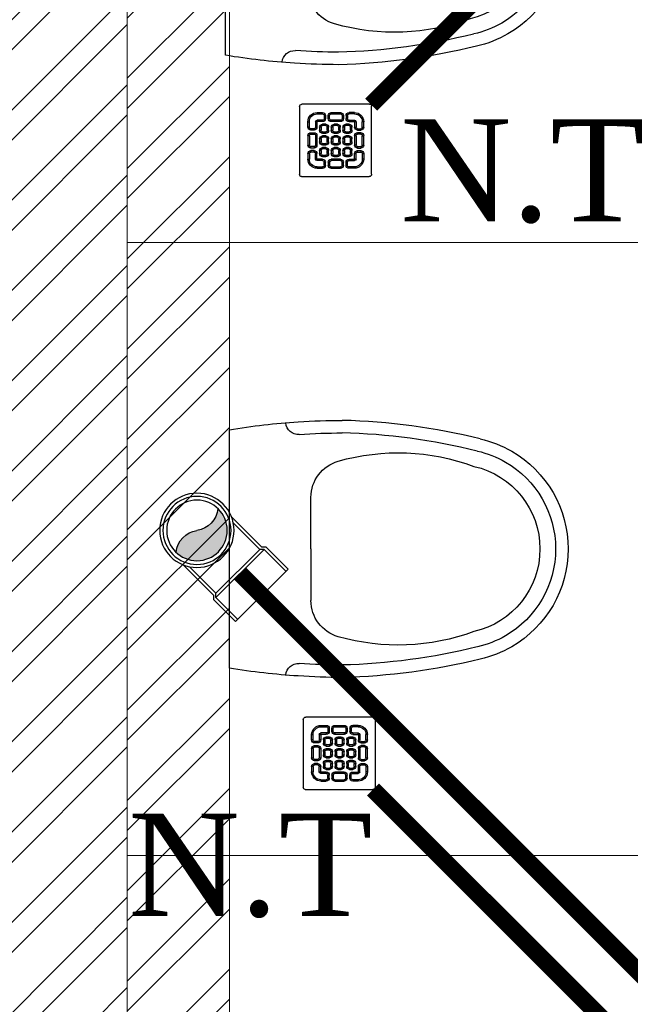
# Model space of a CAD drawing. Header units: inches. Extents: x 119662 to 158499, y 12149 to 20675.
# Tile 51 of 97: x 121952 to 121987, y 19507 to 19565. Entities that reach past the tile are written whole.
import ezdxf

# ---------------------------------------------------------------- set-up
doc = ezdxf.new("R2010")
doc.units = ezdxf.units.IN
doc.header["$MEASUREMENT"] = 0
for name, color, linetype, lineweight in [('00-GRIDTEXT', 1, 'Continuous', 13), ('KIT TEXT.', 5, 'Continuous', 5), ('PD_BRICK WALL_115', 134, 'Continuous', 30), ('PD_FIXTURE', 21, 'Continuous', 25), ('PD_HATCH', 45, 'Continuous', 9), ('PP- 75DIA Soil Waste Sewer pipe', 90, 'Continuous', 9), ('PP-Soil Pipe', 1, 'Continuous', 25), ('PP-SWP', 1, 'Continuous', 25), ('PP-TEXT', 7, 'Continuous', 40), ('PP-WWP', 3, 'Continuous', 25)]:
    doc.layers.add(name, color=color, linetype=linetype, lineweight=lineweight)
doc.styles.add('Arial', font='GOTHIC.TTF')
doc.styles.add('ISO', font='isocp.shx', dxfattribs={"height": 250})

# ---------------------------------------------------------------- blocks, each defined once
blk = doc.blocks.new('A$C6E471120')
at = {"layer": 'KIT TEXT.', "color": 251, "char_height": 60.17529562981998, "attachment_point": 7, "style": 'ISO'}
for s, insert, width in [('\\pi300.49;{\\Fromans|c0;\\W0.8;WORK TABLE}', (-5344.126322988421, -2682.893930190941, 488.6049877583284), 1050.283938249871), ('\\pi526.07;{\\Fromans|c0;\\W0.8; \\P\\pi263.59;CHEST FREEZER}', (-2320.850693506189, -2768.570728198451, 488.6049877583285), 1100.283938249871), ('\\pi526.07;{\\Fromans|c0;\\W0.8; \\P\\pi263.59;CHEST FREEZER}', (-1182.640767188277, -2768.570728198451, 488.6049877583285), 1100.283938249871)]:
    blk.add_mtext(s, dxfattribs=dict(at, insert=insert, width=width))
blk = doc.blocks.new('A$C24556D30')
at = {"color": 8}
for p, q in [((170.0000553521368, 400.0000540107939), (170.0000553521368, 20.00005401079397)), ((300.0000553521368, 210.000054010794), (300.0000553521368, 292.2294342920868)), ((300.0000553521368, 210.000054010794), (300.0000553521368, 127.7706737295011))]:
    blk.add_line(p, q, dxfattribs=at)
for points in [[(279.8877858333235, 412.5391608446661, 0.027530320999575), (170.0000553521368, 400.0000540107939, 0.027530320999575)], [(569.74867281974, 385.5564478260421, 0.0549045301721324), (350.0000553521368, 415.000054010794, 0.0549045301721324)], [(564.9384326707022, 366.1435245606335, 0.0549045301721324), (349.5301892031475, 395.0055741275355, 0.0549045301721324)], [(300.0000553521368, 210.000054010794), (300.0000553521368, 290.000054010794, 0.7043924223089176)], [(300.0000553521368, 210.000054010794), (300.0000553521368, 130.0000540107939, -0.7043924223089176)], [(564.9384326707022, 53.85658346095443, -0.0549045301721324), (349.5301892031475, 24.99453389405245, -0.0549045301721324)], [(569.74867281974, 34.44366019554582, -0.0549045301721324), (350.0000553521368, 5.000054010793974, -0.0549045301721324)], [(170.0000553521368, 20.00005401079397, 0.0275303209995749), (279.8877858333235, 7.460947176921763, 0.0275303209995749)]]:
    blk.add_lwpolyline(points, format="xyb", dxfattribs=at)
for centre, radius, start, end in [((279.9358992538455, 412.5424842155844), 20, 184.5904764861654, 273.8822723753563), ((350.0000553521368, -584.9999459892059), 1000, 90, 94.02043563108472), ((350.0000553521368, -584.9999459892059), 980, 90, 94.02043563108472), ((530.0000553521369, 210.000054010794), 180, 59.99999999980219, 77.24246783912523), ((439.0485481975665, 15.1852102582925), 348.1009654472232, 69.7009941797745, 105.9249351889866), ((530.0000553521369, 210.000054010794), 160, 59.99999999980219, 77.24246783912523), ((530.0000553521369, 210.000054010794), 180, 0, 59.99999999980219), ((360.0000553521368, 292.2294342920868), 60, 105.9249351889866, 180), ((530.0000553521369, 210.000054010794), 160, 0, 59.99999999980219), ((530.0000553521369, 210.000054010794), 135, 0, 77.24246783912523), ((530.0000553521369, 210.000054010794), 135, 282.7575321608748, 0), ((530.0000553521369, 210.000054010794), 160, 300.0000000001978, 0), ((530.0000553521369, 210.000054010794), 180, 300.0000000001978, 0), ((360.0000553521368, 127.7706737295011), 60, 180, 254.0750648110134), ((439.0485481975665, 404.8148977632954), 348.1009654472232, 254.0750648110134, 290.2990058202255), ((530.0000553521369, 210.000054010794), 160, 282.7575321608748, 300.0000000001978), ((530.0000553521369, 210.000054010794), 180, 282.7575321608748, 300.0000000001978), ((279.9358992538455, 7.457623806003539), 20, 86.1177276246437, 175.4095235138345), ((350.0000553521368, 1005.000054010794), 980, 265.9795643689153, 270), ((350.0000553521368, 1005.000054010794), 1000, 265.9795643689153, 270)]:
    blk.add_arc(centre, radius, start, end, dxfattribs=at)
blk = doc.blocks.new('FIRST FLOOR')
at = {"layer": 'PD_HATCH', "lineweight": 5}
h = blk.add_hatch(dxfattribs=at)
h.set_pattern_fill('ANSI32', color=251, scale=10)
h.set_pattern_definition([(45, (139238.8868120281, 19346.37163246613), (-2.651650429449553, 2.651650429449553), []), (45, (139240.6545789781, 19346.37163246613), (-2.651650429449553, 2.651650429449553), [])])
h.paths.add_polyline_path([(139249.6576681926, 19348.45361296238), (139206.4076681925, 19348.45361296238), (139206.4076681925, 19343.95361296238), (139249.6576681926, 19343.95361296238)])
h.paths.add_polyline_path([(139164.4076681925, 19348.45361296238), (139121.1576681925, 19348.45361296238), (139121.1576681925, 19343.95361296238), (139164.4076681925, 19343.95361296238)], flags=17)
h.paths.add_polyline_path([(139207.6576681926, 19260.7536129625), (139207.6576681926, 19265.25361296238), (139121.1576681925, 19265.25361296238), (139121.1576681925, 19420.75361296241), (139044.1576681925, 19420.75361296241), (139044.1576681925, 19364.75361296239), (139082.1576681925, 19364.75361296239), (139082.1576681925, 19369.25361296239), (139048.6576681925, 19369.25361296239), (139048.6576681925, 19416.25361296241), (139116.6576681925, 19416.25361296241), (139116.6576681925, 19369.25361296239), (139112.1576681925, 19369.25361296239), (139112.1576681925, 19364.75361296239), (139116.6576681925, 19364.75361296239), (139116.6576681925, 19316.75361296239), (139112.1576681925, 19316.75361296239), (139112.1576681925, 19312.2536129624), (139116.6576681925, 19312.25361296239), (139116.6576681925, 19265.25361296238), (139060.6576681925, 19265.25361296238), (139060.6576681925, 19260.75361296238), (139194.1576733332, 19260.75361296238), (139194.1576733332, 19254.75361296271), (139198.6576733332, 19254.7536129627), (139198.6576733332, 19260.75361296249)])
h.paths.add_polyline_path([(139249.6576681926, 19265.25361296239), (139249.6576681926, 19260.75361296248), (139411.6576681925, 19260.75361296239), (139411.6576681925, 19265.25361296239), (139258.6576681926, 19265.25361296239), (139258.6576681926, 19354.75361296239), (139318.6576681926, 19354.75361296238), (139318.6576681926, 19330.75361296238), (139323.1576681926, 19330.75361296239), (139323.1576681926, 19354.75361296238), (139402.6576681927, 19354.75361296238), (139402.6576681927, 19326.75361296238), (139407.1576681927, 19326.75361296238), (139407.1576681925, 19485.75361296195), (139411.6576681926, 19485.75361296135), (139411.6576681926, 19490.25361296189), (139402.6576681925, 19490.25361296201), (139402.6576681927, 19363.75361296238), (139258.6576681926, 19363.75361296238), (139258.6576681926, 19579.7535885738), (139249.6576681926, 19579.7535885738)])
h = blk.add_hatch(dxfattribs=at)
h.set_pattern_fill('ANSI32', color=251, scale=10)
h.set_pattern_definition([(45, (165803.1265799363, 37468.14043095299), (-2.651650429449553, 2.651650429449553), []), (45, (165804.8943468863, 37468.14043095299), (-2.651650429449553, 2.651650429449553), [])])
h.paths.add_polyline_path([(139264.6576681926, 19579.75361296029), (139258.6576681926, 19579.75361296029), (139258.6576681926, 19543.75361296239), (139264.6576681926, 19543.75361296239)])
h.paths.add_polyline_path([(139264.6576681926, 19543.75361296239), (139258.6576681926, 19543.75361296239), (139258.6576681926, 19507.75361296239), (139264.6576681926, 19507.75361296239)])
h.paths.add_polyline_path([(139258.6576681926, 19507.75361296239), (139258.6576681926, 19471.75361296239), (139264.6576681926, 19471.75361296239), (139264.6576681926, 19507.75361296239)])
h.paths.add_polyline_path([(139264.6576681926, 19471.75361296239), (139258.6576681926, 19471.75361296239), (139258.6576681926, 19435.75361296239), (139264.6576681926, 19435.75361296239)])
h.paths.add_polyline_path([(139264.6576681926, 19435.75361296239), (139258.6576681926, 19435.75361296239), (139258.6576681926, 19399.75361296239), (139264.6576681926, 19399.75361296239)])
h.paths.add_polyline_path([(139264.6576681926, 19399.75361296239), (139258.6576681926, 19399.75361296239), (139258.6576681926, 19363.75361296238), (139264.6576681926, 19363.75361296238)])
h.paths.add_polyline_path([(139543.6576681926, 19579.7536129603), (139534.6576681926, 19579.7536129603), (139534.6576681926, 19490.25361296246), (139530.1576681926, 19490.25361296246), (139530.1576681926, 19485.75361296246), (139534.6576681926, 19485.75361296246), (139534.6576681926, 19475.75361296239), (139543.6576681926, 19475.75361296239)])
h.paths.add_polyline_path([(139462.6576681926, 19579.7536129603), (139458.1576681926, 19579.7536129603), (139458.1576681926, 19490.25361296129), (139453.6576681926, 19490.25361296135), (139453.6576681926, 19485.75361296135), (139488.1576681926, 19485.75361296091), (139488.1576681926, 19490.25361296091), (139462.6576681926, 19490.25361296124)])
h.paths.add_polyline_path([(139458.1576681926, 19561.75361296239), (139455.1576681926, 19561.75361296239), (139455.1576681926, 19557.25361296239), (139458.1576681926, 19557.25361296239)], flags=17)
h.paths.add_polyline_path([(139431.1576681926, 19561.75361296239), (139428.1576681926, 19561.75361296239), (139428.1576681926, 19570.75361296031), (139423.6576681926, 19570.75361296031), (139423.6576681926, 19561.75361296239), (139413.1576681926, 19561.75361296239), (139413.1576681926, 19557.25361296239), (139431.1576681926, 19557.25361296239)])
h.paths.add_polyline_path([(139377.1576681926, 19579.7536129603), (139372.6576681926, 19579.7536129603), (139372.6576681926, 19563.75361296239), (139372.6576681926, 19557.25361296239), (139377.1576681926, 19557.25361296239), (139377.1576681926, 19561.75361296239)])
h.paths.add_polyline_path([(139668.1576681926, 19579.7536129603), (139663.6576681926, 19579.7536129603), (139663.6576681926, 19561.75361296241), (139668.1576681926, 19561.75361296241)])
at = {"layer": 'PD_BRICK WALL_115', "color": 251, "lineweight": 5}
blk.add_line((139264.6576681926, 19363.75361296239), (139264.6576681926, 19579.75361296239), dxfattribs=at)
blk.add_lwpolyline([(139411.6576681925, 19265.25361296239), (139258.6576681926, 19265.25361296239), (139258.6576681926, 19354.75361296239), (139318.6576681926, 19354.75361296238), (139318.6576681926, 19330.75361296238), (139323.1576681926, 19330.75361296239), (139323.1576681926, 19354.75361296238), (139402.6576681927, 19354.75361296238), (139402.6576681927, 19326.75361296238), (139407.1576681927, 19326.75361296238), (139407.1576681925, 19485.75361296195), (139411.6576681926, 19485.75361296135), (139411.6576681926, 19490.25361296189), (139402.6576681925, 19490.25361296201), (139402.6576681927, 19363.75361296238), (139258.6576681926, 19363.75361296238), (139258.6576681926, 19579.7535885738), (139249.6576681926, 19579.7535885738), (139249.6576681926, 19265.25361296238), (139249.6576681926, 19265.25361296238)], dxfattribs=at)
at = {"layer": 'PD_FIXTURE', "color": 251, "lineweight": 5, "ltscale": 12}
for p, q in [((139318.6576681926, 19471.75361296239), (139258.6576681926, 19471.75361296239)), ((139318.6576681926, 19435.75361296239), (139258.6576681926, 19435.75361296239))]:
    blk.add_line(p, q, dxfattribs=at)
at = {"layer": '00-GRIDTEXT', "color": 8, "xscale": 0.03937007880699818, "yscale": 0.03937007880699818, "zscale": 0.03937007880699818}
blk.add_blockref('A$C6E471120', (139249.657668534, 19579.75418360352), dxfattribs=at)
at = {"layer": 'PD_FIXTURE', "color": 251, "ltscale": 12, "xscale": -0.03684210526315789, "yscale": 0.03684210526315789, "zscale": 0.03684210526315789, "rotation": 180}
for p in [(139258.1759472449, 19497.49045705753), (139258.3945082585, 19461.49045705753)]:
    blk.add_blockref('A$C24556D30', p, dxfattribs=at)
blk = doc.blocks.new('PP-WC CONNECTOR BEND')
at = {"lineweight": 30}
h = blk.add_hatch(color=256, dxfattribs=at)
edge = h.paths.add_edge_path()
edge.add_ellipse((-79.84568734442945, 16.06918967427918), major_axis=(19.39290396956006, 18.32186724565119), ratio=1, start_angle=96.33861705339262, end_angle=173.6613829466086, ccw=False)
edge.add_ellipse((-101.1428493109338, 0.0003864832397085), major_axis=(22.89194586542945, -24.23013451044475), ratio=0.9999999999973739, start_angle=-45.00000000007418, end_angle=134.9999999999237, ccw=False)
edge.add_ellipse((-122.4400112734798, -16.0684167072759), major_axis=(18.3218672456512, -19.39290396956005), ratio=1, start_angle=6.33861705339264, end_angle=83.66138294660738)
at = {"linetype": 'Continuous'}
for p, q in [((-37.50000000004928, 37.49999999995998), (-84.90057435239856, 37.49999999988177)), ((-34.09090909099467, 40.90909090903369), (-37.50000000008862, 37.49999999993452)), ((-34.09090909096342, 40.90909090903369), (-5.70708e-11, 40.90909090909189)), ((5.72413e-11, -40.90909090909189), (-5.70708e-11, 40.90909090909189)), ((-37.49999999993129, -37.50000000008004), (-84.90057435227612, -37.50000000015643)), ((-34.09090909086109, -40.90909090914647), (-37.4999999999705, -37.50000000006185)), ((-34.09090909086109, -40.90909090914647), (5.72413e-11, -40.90909090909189))]:
    blk.add_line(p, q, dxfattribs=at)
at = {"linetype": 'Continuous', "ltscale": 0.005}
for p, q in [((-37.50000000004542, 34.09090909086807), (-78.63664915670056, 34.09090909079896)), ((-34.09090909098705, 37.49999999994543), (-37.50000000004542, 34.09090909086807)), ((-37.49999999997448, -34.09090909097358), (-37.50000000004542, 34.09090909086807)), ((-34.09090909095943, 37.49999999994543), (-6.89511e-11, 37.5)), ((-34.09090909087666, -37.50000000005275), (-34.09090909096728, 37.49999999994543)), ((-37.49999999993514, -34.09090909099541), (-78.63664915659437, -34.09090909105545)), ((-34.09090909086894, -37.50000000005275), (-37.49999999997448, -34.09090909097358)), ((-34.09090909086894, -37.50000000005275), (4.14389e-11, -37.5))]:
    blk.add_line(p, q, dxfattribs=at)
at = {"linetype": 'Continuous'}
blk.add_circle((-101.2499999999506, -1.69166e-10), 40.90909090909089, dxfattribs=at)
at = {"lineweight": 30}
for radius in [37.50049768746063, 33.33377572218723]:
    blk.add_circle((-101.1428493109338, 0.0003864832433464), radius, dxfattribs=at)
for centre, start, end in [((-79.84568734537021, 16.06918967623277), 139.7119494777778, 217.0347153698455), ((-122.4400112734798, -16.0684167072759), 319.7119494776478, 37.03471536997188)]:
    blk.add_arc(centre, 26.67912186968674, start, end, dxfattribs=at)
blk = doc.blocks.new('PP-GRATING')
at = {"linetype": 'Continuous'}
for p, q in [((-53.13747282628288, -49.44342391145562), (-53.13747282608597, 49.44342391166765)), ((-49.72758152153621, 52.85331521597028), (49.72758152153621, 52.85331521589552)), ((52.56915760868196, 50.01173912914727), (52.5691576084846, -48.87510869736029)), ((-27.56328804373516, 40.69137005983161), (-27.56328804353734, 38.6454352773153)), ((-19.60687500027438, 40.69137005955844), (-27.56328705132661, 40.69137005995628)), ((-19.60687500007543, 38.6454352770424), (-27.56328705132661, 38.6454352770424)), ((-27.56328804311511, 29.55239179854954), (-27.56328804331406, 27.5064570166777)), ((-27.56328804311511, 29.55239179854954), (-19.60687539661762, 29.55239179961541)), ((-19.60687500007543, 38.6454352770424), (-19.60687500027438, 40.69137005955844)), ((-19.60687539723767, 27.50645701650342), (-19.60687539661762, 29.55239179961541)), ((-17.3336141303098, 31.82565266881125), (-17.33361413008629, 36.37217436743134)), ((-15.28767934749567, 36.37217433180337), (-17.3336141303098, 36.37217433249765)), ((-17.3336141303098, 31.82565266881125), (-15.2876793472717, 31.82565266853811)), ((-15.2876793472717, 31.82565266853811), (-15.28767934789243, 36.37217436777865)), ((-11.42313586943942, 36.37217242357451), (-11.42313586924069, 31.8256507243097)), ((-9.377201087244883, 36.37217242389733), (-11.42313586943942, 36.37217242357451)), ((-11.42313586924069, 31.82565076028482), (-9.377201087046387, 31.82565072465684)), ((-9.377201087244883, 36.37217242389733), (-9.377201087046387, 31.82565072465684)), ((-7.103939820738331, 38.64543329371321), (-7.103939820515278, 40.69136807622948)), ((-7.103940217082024, 40.6913679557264), (6.535625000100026, 40.6913679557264)), ((-7.103940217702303, 38.64543317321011), (6.535625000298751, 38.64543317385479)), ((-7.103940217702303, 29.55238981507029), (6.535625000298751, 29.55238981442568)), ((-7.103940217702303, 29.55238981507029), (-7.103940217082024, 27.50645503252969)), ((6.535625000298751, 40.6913680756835), (6.535625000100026, 38.64543329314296)), ((6.535625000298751, 29.55238981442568), (6.535625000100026, 27.50645503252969)), ((8.808885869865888, 31.82565068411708), (8.808885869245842, 36.37217230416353)), ((10.85482065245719, 36.37217219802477), (8.808885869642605, 36.37217219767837)), ((8.808885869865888, 31.82565068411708), (10.85482065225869, 31.82565068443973)), ((10.85482065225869, 31.82565068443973), (10.85482065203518, 36.37217230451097)), ((14.71936413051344, 31.82565266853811), (14.71936413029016, 36.37217436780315)), ((14.71936413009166, 36.3721743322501), (16.76529891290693, 36.37217433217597)), ((16.76529891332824, 31.82565266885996), (14.71936413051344, 31.82565266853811)), ((16.76529891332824, 31.82565266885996), (16.76529891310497, 36.37217436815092)), ((19.03855978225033, 40.69137005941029), (26.99497183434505, 40.69137005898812)), ((19.03855978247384, 38.64543527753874), (19.03855978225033, 40.69137005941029)), ((19.03855978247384, 38.64543527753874), (26.99497183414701, 38.64543527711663)), ((26.99497282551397, 29.55239179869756), (19.03856017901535, 29.55239179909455)), ((19.03856017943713, 27.50645701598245), (19.03856017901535, 29.55239179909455)), ((26.99497282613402, 40.69137005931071), (26.99497282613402, 38.64543527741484)), ((26.99497282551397, 29.55239179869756), (26.99497282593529, 27.50645701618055)), ((-38.92959239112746, 27.27913092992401), (-40.9755271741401, 27.27913092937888)), ((-40.9755271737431, 27.27913152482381), (-40.9755271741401, 19.32271800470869)), ((-38.92959239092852, 19.32271800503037), (-40.97552717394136, 19.32271811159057)), ((-38.92959239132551, 27.2791315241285), (-38.92959239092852, 19.32271800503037)), ((-36.65633152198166, 17.04945701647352), (-32.10981017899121, 17.0494570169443)), ((-36.65633152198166, 17.04945701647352), (-36.65633152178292, 15.00352223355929)), ((-36.65633152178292, 15.00352223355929), (-32.10981017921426, 15.00352223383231)), ((-29.83654891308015, 19.32271788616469), (-29.83654891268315, 27.27913104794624)), ((-27.79061413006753, 27.27913104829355), (-29.83654891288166, 27.27913092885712)), ((-29.83654891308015, 19.32271788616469), (-27.79061413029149, 19.32271788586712)), ((-27.79061413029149, 19.32271788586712), (-27.79061413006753, 27.27913104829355)), ((-27.56328804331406, 27.5064570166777), (-19.60687539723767, 27.50645701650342)), ((-23.92607065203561, 14.77619622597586), (-23.92607065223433, 19.32271792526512)), ((-21.88013586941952, 19.32271792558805), (-23.92607065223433, 19.32271792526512)), ((-21.88013586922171, 14.77619622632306), (-23.92607065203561, 14.77619622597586)), ((-21.88013586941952, 14.77619626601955), (-21.88013586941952, 19.32271788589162)), ((-19.60687500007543, 23.64191361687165), (-15.06035345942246, 23.64191361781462)), ((-19.60687499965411, 21.59597883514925), (-19.60687500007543, 23.64191361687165)), ((-19.60687480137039, 21.59597875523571), (-15.0603532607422, 21.59597875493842)), ((-15.06035345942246, 23.64191361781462), (-15.06035345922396, 21.59597883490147)), ((-12.78709239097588, 19.32271784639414), (-12.78709239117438, 14.77619614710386)), ((-10.74115760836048, 19.32271796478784), (-12.78709239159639, 19.32271796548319)), ((-12.78709239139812, 14.7761963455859), (-10.74115760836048, 14.77619634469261)), ((-10.74115760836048, 19.32271796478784), (-10.74115760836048, 14.77619634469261)), ((-7.103940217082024, 27.50645503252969), (6.535625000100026, 27.50645503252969)), ((-6.876614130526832, 14.7761961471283), (-6.876614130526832, 19.32271784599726)), ((-4.830679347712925, 19.3227178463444), (-6.876614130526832, 19.32271784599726)), ((-4.830679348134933, 14.77619614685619), (-6.876614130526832, 14.7761961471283)), ((-4.830679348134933, 14.77619614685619), (-4.830679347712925, 19.3227178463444)), ((-2.557418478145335, 23.64191353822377), (1.98910306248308, 23.64191353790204)), ((-2.55741847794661, 21.59597875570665), (-2.557418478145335, 23.64191353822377)), ((-2.55741847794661, 21.59597875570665), (1.989103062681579, 21.59597875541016)), ((1.98910306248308, 23.64191353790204), (1.989103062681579, 21.59597875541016)), ((4.262364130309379, 19.32271788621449), (4.262364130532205, 14.77619626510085)), ((6.308298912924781, 19.32271788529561), (4.262364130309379, 19.32271788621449)), ((4.262364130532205, 14.77619626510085), (6.308298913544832, 14.77619626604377)), ((6.308298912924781, 19.32271788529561), (6.308298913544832, 14.77619626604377)), ((10.17284239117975, 14.77619614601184), (10.1728423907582, 19.32271784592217)), ((12.21877717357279, 19.32271784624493), (10.1728423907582, 19.32271784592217)), ((12.21877717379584, 14.77619614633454), (10.17284239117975, 14.77619614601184)), ((12.21877717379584, 14.77619614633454), (12.21877717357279, 19.32271784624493)), ((14.49203804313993, 23.64191353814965), (19.03855958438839, 23.64191353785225)), ((14.49203804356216, 21.59597875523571), (14.49203804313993, 23.64191353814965)), ((14.49203804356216, 21.59597875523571), (19.03855958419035, 21.59597875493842)), ((26.99497282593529, 27.50645701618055), (19.03856017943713, 27.50645701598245)), ((19.03855958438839, 23.64191353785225), (19.03855958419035, 21.59597875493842)), ((21.31182065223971, 19.32271788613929), (21.31182065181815, 14.77619626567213)), ((23.35775543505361, 19.32271788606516), (21.31182065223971, 19.32271788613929)), ((21.31182065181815, 14.77619626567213), (23.35775543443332, 14.776196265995)), ((23.35775543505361, 19.32271788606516), (23.35775543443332, 14.776196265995)), ((27.22229891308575, 19.32271788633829), (27.22229891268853, 27.27913104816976)), ((27.22229891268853, 27.27913104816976), (29.26823369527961, 27.27913092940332)), ((29.26823369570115, 19.32271788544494), (27.22229891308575, 19.32271788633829)), ((29.26823369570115, 19.32271788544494), (29.2682336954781, 27.27913104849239)), ((36.08801630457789, 17.04945701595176), (31.54149496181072, 17.04945701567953)), ((36.08801630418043, 15.00352223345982), (31.54149496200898, 15.00352223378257)), ((36.08801630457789, 17.04945701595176), (36.08801630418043, 15.00352223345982)), ((38.36127717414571, 27.2791315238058), (38.36127717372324, 19.3227180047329)), ((38.36127717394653, 27.27913092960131), (40.40721195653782, 27.27913092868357)), ((38.36127717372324, 19.3227180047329), (40.40721195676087, 19.32271811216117)), ((40.40721195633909, 27.2791315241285), (40.40721195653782, 19.32271800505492)), ((-40.97552717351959, 6.819783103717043), (-40.97552717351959, -6.819781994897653)), ((-38.92959239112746, 6.819783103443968), (-40.97552717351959, 6.819783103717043)), ((-38.92959239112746, 6.819783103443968), (-38.92959239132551, -6.819781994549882)), ((-32.10980978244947, 11.1389787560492), (-36.65633132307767, 11.1389787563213)), ((-36.65633132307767, 11.1389787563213), (-36.65633132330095, 9.093043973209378)), ((-32.10980978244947, 9.093043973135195), (-36.65633132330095, 9.093043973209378)), ((-32.10980978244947, 9.093043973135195), (-32.10980978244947, 11.1389787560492)), ((-29.83654891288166, -6.819782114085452), (-29.83654891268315, 6.819783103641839)), ((-29.83654891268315, 6.819783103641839), (-27.79061413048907, 6.819783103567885)), ((-27.79061413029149, -6.819782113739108), (-27.79061413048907, 6.819783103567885)), ((-23.92607065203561, -2.27326066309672), (-23.92607065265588, 2.273261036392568)), ((-21.8801358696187, 2.273261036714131), (-23.92607065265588, 2.273261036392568)), ((-21.8801358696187, -2.273260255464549), (-21.8801358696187, 2.273261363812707)), ((-15.06035365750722, 12.50293527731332), (-19.60687499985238, 12.50293527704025)), ((-19.60687460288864, 12.50293535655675), (-19.60687460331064, 10.45700057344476)), ((-15.0603532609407, 10.45700057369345), (-19.60687460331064, 10.45700057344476)), ((-19.60687499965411, 6.592456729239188), (-15.06035345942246, 6.592456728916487)), ((-19.60687499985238, 4.546521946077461), (-19.60687499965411, 6.592456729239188)), ((-19.60687480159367, 4.546522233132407), (-15.0603532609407, 4.546522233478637)), ((-15.06035326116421, 12.50293535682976), (-15.0603532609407, 10.45700057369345)), ((-15.06035345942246, 6.592456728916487), (-15.06035345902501, 4.546521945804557)), ((-12.78709239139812, 2.273261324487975), (-12.78709239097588, -2.273260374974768)), ((-10.74115760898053, 2.27326107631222), (-12.78709239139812, 2.273261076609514)), ((-10.74115760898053, 2.27326107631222), (-10.74115760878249, -2.273260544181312)), ((-6.876614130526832, -2.273260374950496), (-6.876614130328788, 2.273261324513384)), ((-4.830679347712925, 2.273261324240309), (-6.876614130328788, 2.273261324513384)), ((-4.830679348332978, -2.273260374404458), (-4.830679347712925, 2.273261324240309)), ((1.98910326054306, 12.50293527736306), (-2.557418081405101, 12.50293527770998)), ((-2.557418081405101, 12.50293527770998), (-2.557418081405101, 10.45700049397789)), ((1.989103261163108, 10.45700049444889), (-2.557418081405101, 10.45700049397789)), ((-2.557418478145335, 6.592457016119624), (1.98910306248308, 6.592457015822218)), ((-2.557418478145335, 4.546522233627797), (-2.557418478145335, 6.592457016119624)), ((-2.557418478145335, 4.546522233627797), (1.98910306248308, 4.546522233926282)), ((1.98910326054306, 12.50293527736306), (1.989103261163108, 10.45700049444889)), ((1.98910306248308, 6.592457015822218), (1.98910306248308, 4.546522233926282)), ((4.262364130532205, 2.273261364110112), (4.262364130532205, -2.273260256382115)), ((6.308298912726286, 2.273261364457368), (4.262364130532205, 2.273261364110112)), ((6.308298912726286, 2.273261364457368), (6.308298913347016, -2.273260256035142)), ((10.17284239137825, -2.273260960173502), (10.17284239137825, 2.273260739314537)), ((12.21877717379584, 2.273260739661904), (10.17284239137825, 2.273260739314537)), ((12.21877717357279, -2.273260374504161), (12.21877717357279, 2.273261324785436)), ((19.03855978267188, 12.50293527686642), (14.49203844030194, 12.50293527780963)), ((14.49203844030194, 12.50293527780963), (14.49203843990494, 10.45700049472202)), ((19.03855978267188, 10.45700049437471), (14.49203843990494, 10.45700049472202)), ((14.49203804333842, 6.592456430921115), (19.0385595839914, 6.59245643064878)), ((14.49203804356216, 4.546521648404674), (14.49203804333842, 6.592456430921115)), ((14.49203804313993, 4.546522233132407), (19.03855958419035, 4.546522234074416)), ((19.03855978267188, 12.50293527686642), (19.03855978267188, 10.45700049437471)), ((19.0385595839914, 6.59245643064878), (19.03855958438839, 4.546521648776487)), ((21.31182065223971, 2.273261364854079), (21.31182065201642, -2.273260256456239)), ((23.35775543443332, 2.273260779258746), (21.3118206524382, 2.27326077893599)), ((23.35775543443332, 2.273260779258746), (23.35775543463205, -2.273260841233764)), ((27.22229891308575, -6.819782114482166), (27.22229891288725, 6.819783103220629)), ((29.26823369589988, 6.819783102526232), (27.22229891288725, 6.819783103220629)), ((29.2682336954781, -6.819782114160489), (29.26823369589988, 6.819783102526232)), ((31.5414945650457, 11.13897875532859), (36.0880161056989, 11.13897875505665)), ((31.5414945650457, 9.09304397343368), (31.5414945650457, 11.13897875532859)), ((31.5414945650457, 9.09304397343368), (36.08801610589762, 9.093043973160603)), ((36.0880161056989, 11.13897875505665), (36.08801610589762, 9.093043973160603)), ((38.36127717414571, 6.819783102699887), (38.36127717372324, -6.819781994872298)), ((38.36127717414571, 6.819783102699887), (40.40721195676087, 6.819783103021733)), ((40.40721195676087, 6.819783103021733), (40.40721195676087, -6.819781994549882)), ((-40.9755271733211, -6.819781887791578), (-38.92959239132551, -6.819781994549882)), ((-36.65633152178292, -9.093042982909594), (-32.10981017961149, -9.093042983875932)), ((-36.65633152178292, -9.093042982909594), (-36.65633152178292, -11.13897776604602)), ((-36.65633152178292, -11.13897776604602), (-32.10981017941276, -11.13897776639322)), ((-32.10981017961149, -9.093042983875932), (-32.10981053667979, -11.13897776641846)), ((-29.83654891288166, -6.819782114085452), (-27.79061413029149, -6.819782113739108)), ((-21.8801358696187, -2.273260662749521), (-23.92607065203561, -2.27326066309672)), ((-19.60687500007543, -10.45699942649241), (-15.06035345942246, -10.456999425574)), ((-19.60687499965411, -12.50293420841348), (-19.60687500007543, -10.45699942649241)), ((-15.06035365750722, -4.546521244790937), (-19.60687499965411, -4.546521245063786)), ((-19.60687460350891, -4.546521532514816), (-19.60687460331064, -6.592456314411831)), ((-15.06035326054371, -6.592456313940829), (-19.60687460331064, -6.592456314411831)), ((-19.6068748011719, -12.50293428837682), (-15.0603532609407, -12.50293428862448)), ((-15.0603532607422, -4.546521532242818), (-15.06035326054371, -6.592456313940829)), ((-15.06035345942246, -10.456999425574), (-15.06035345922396, -12.5029342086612)), ((-12.78709239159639, -2.27326054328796), (-10.74115760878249, -2.273260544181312)), ((-4.830679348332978, -2.273260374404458), (-6.876614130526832, -2.273260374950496)), ((1.98910326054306, -4.546521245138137), (-2.557418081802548, -4.546521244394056)), ((-2.557418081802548, -4.546521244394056), (-2.557418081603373, -6.59245602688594)), ((1.989103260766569, -6.592456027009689), (-2.557418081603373, -6.59245602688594)), ((-2.557418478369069, -10.45699950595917), (1.98910306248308, -10.45699950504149)), ((-2.557418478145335, -12.50293428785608), (-2.557418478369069, -10.45699950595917)), ((-2.557418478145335, -12.50293428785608), (1.98910306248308, -12.5029342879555)), ((1.98910326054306, -4.546521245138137), (1.989103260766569, -6.592456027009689)), ((1.98910306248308, -10.45699950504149), (1.98910306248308, -12.5029342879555)), ((4.262364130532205, -2.273260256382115), (6.308298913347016, -2.273260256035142)), ((12.21877717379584, -2.273260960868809), (10.17284239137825, -2.273260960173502)), ((19.03855978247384, -4.54652124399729), (14.4920384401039, -4.546521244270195)), ((14.49203843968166, -4.546521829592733), (14.4920384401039, -6.592456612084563)), ((19.03855978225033, -6.592456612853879), (14.4920384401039, -6.592456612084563)), ((14.49203804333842, -10.45699950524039), (19.03855958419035, -10.4569995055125)), ((14.49203804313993, -12.50293428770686), (14.49203804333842, -10.45699950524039)), ((14.49203804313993, -12.50293428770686), (19.03855958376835, -12.50293428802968)), ((19.03855978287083, -4.546521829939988), (19.03855978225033, -6.592456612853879)), ((19.03855958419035, -10.4569995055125), (19.03855958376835, -12.50293428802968)), ((21.31182065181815, -2.273260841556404), (23.35775543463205, -2.273260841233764)), ((29.2682336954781, -6.819782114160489), (27.22229891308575, -6.819782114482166)), ((36.0880163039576, -9.09304298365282), (31.54149496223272, -9.093042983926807)), ((31.54149496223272, -9.093042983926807), (31.54149531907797, -11.13897776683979)), ((36.08801630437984, -11.13897776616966), (31.54149496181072, -11.13897776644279)), ((36.0880163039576, -9.09304298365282), (36.08801630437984, -11.13897776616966)), ((40.40721195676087, -6.819781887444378), (38.36127717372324, -6.819781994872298)), ((-40.9755271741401, -27.27913193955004), (-40.9755271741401, -19.32271842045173)), ((-38.92959239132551, -19.32271842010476), (-40.97552717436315, -19.32271852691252)), ((-38.92959239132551, -27.2791313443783), (-40.97552717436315, -27.27913134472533)), ((-38.92959239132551, -27.27913193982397), (-38.92959239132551, -19.32271842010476)), ((-36.65633152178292, -17.04945743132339), (-36.65633152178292, -15.00352264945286)), ((-36.65633152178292, -15.00352264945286), (-32.10981017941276, -15.00352264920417)), ((-36.65633152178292, -17.04945743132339), (-32.10981017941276, -17.04945743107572)), ((-29.83654891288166, -19.32271830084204), (-27.79061413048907, -19.32271830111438)), ((-29.83654891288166, -19.32271830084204), (-29.83654891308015, -27.27913146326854)), ((-27.79061413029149, -27.27913146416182), (-29.83654891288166, -27.27913134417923)), ((-27.79061413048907, -19.32271830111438), (-27.79061413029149, -27.27913146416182)), ((-27.56328804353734, -27.50645743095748), (-19.60687539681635, -27.50645743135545)), ((-27.56328804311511, -29.55239221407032), (-27.56328804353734, -27.50645743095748)), ((-23.92607065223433, -19.32271681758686), (-23.92607065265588, -14.77619511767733)), ((-21.8801358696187, -14.77619511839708), (-23.92607065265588, -14.77619511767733)), ((-21.88013586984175, -19.32271681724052), (-23.92607065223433, -19.32271681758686)), ((-21.8801358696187, -19.32271677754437), (-21.88013586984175, -14.77619515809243)), ((-15.0603532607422, -21.59597776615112), (-19.60687500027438, -21.59597776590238)), ((-19.60687539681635, -27.50645743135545), (-19.60687539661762, -29.5523922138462)), ((-19.60687460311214, -21.59597768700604), (-19.60687460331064, -23.6419124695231)), ((-15.06035326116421, -23.64191246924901), (-19.60687460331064, -23.6419124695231)), ((-15.0603532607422, -21.59597768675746), (-15.06035326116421, -23.64191246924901)), ((-12.78709239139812, -14.77619519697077), (-12.78709239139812, -19.32271689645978)), ((-10.74115760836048, -14.77619507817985), (-12.78709239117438, -14.77619507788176)), ((-12.78709239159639, -19.32271669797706), (-10.74115760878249, -19.32271669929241)), ((-10.74115760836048, -14.77619507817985), (-10.74115760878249, -19.32271669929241)), ((-7.103940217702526, -27.5064560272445), (6.535624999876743, -27.50645602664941)), ((-7.103940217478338, -29.55239081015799), (-7.103940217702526, -27.5064560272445)), ((-6.876614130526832, -19.32271689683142), (-6.876614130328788, -14.77619519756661)), ((-4.830679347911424, -14.77619519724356), (-6.876614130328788, -14.77619519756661)), ((-4.830679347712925, -19.32271689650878), (-6.876614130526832, -19.32271689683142)), ((-4.830679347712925, -19.32271689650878), (-4.830679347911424, -14.77619519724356)), ((1.989103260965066, -21.59597776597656), (-2.557418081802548, -21.59597776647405)), ((-2.557418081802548, -21.59597776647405), (-2.557418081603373, -23.64191254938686)), ((1.989103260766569, -23.64191254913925), (-2.557418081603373, -23.64191254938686)), ((1.989103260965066, -21.59597776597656), (1.989103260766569, -23.64191254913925)), ((4.262364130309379, -14.77619515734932), (4.262364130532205, -19.32271677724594)), ((6.308298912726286, -14.77619515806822), (4.262364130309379, -14.77619515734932)), ((4.262364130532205, -19.32271677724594), (6.308298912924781, -19.32271677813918)), ((6.308298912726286, -14.77619515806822), (6.308298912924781, -19.32271677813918)), ((6.535624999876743, -29.5523908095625), (6.535624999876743, -27.50645602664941)), ((10.1728423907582, -19.32271689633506), (10.17284239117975, -14.77619519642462)), ((12.21877717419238, -14.77619519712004), (10.17284239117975, -14.77619519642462)), ((12.21877717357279, -19.32271689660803), (10.1728423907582, -19.32271689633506)), ((12.21877717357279, -19.32271689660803), (12.21877717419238, -14.77619519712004)), ((19.03855978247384, -21.59597776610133), (14.49203804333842, -21.59597776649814)), ((14.4920384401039, -21.59597776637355), (14.4920384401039, -23.64191254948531)), ((19.03855978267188, -23.64191254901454), (14.4920384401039, -23.64191254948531)), ((19.03855978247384, -21.59597776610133), (19.03855978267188, -23.64191254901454)), ((26.99497282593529, -27.50645743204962), (19.03856017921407, -27.50645743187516)), ((19.03856017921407, -27.50645743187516), (19.03856017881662, -29.55239221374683)), ((21.31182065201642, -14.77619515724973), (21.31182065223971, -19.32271677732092)), ((23.35775543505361, -14.77619515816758), (21.31182065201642, -14.77619515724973)), ((21.31182065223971, -19.32271677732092), (23.35775543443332, -19.32271677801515)), ((23.35775543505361, -14.77619515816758), (23.35775543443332, -19.32271677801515)), ((26.99497282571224, -29.55239221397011), (26.99497282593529, -27.50645743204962)), ((27.22229891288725, -19.32271830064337), (27.22229891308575, -27.27913146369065)), ((29.26823369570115, -19.32271830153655), (27.22229891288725, -19.32271830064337)), ((27.22229891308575, -27.27913146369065), (29.26823369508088, -27.27913134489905)), ((29.26823369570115, -19.32271830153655), (29.2682336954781, -27.279131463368)), ((36.0880163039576, -15.00352264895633), (31.54149496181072, -15.00352264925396)), ((36.08801630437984, -17.04945743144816), (31.54149496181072, -17.04945743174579)), ((36.08801630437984, -17.04945743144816), (36.0880163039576, -15.00352264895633)), ((38.36127717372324, -19.32271842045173), (40.40721195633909, -19.32271852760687)), ((38.36127717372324, -27.27913193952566), (38.36127717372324, -19.32271842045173)), ((38.36127717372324, -27.27913134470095), (40.40721195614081, -27.27913134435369)), ((40.40721195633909, -27.27913193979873), (40.40721195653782, -19.32271842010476)), ((-27.56328804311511, -29.55239221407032), (-19.60687539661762, -29.5523922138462)), ((-27.56328804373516, -40.69137047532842), (-27.56328804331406, -38.64543569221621)), ((-19.60687500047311, -38.6454356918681), (-27.56328705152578, -38.64543569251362)), ((-19.60687500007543, -40.69137047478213), (-27.56328705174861, -40.69137047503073)), ((-19.60687500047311, -38.6454356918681), (-19.60687500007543, -40.69137047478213)), ((-17.33361413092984, -31.82565308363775), (-17.33361413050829, -36.37217478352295)), ((-17.33361413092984, -31.82565308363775), (-15.28767934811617, -31.82565308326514)), ((-15.28767934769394, -36.37217474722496), (-17.33361413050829, -36.37217474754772)), ((-15.28767934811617, -31.82565308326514), (-15.28767934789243, -36.37217478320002)), ((-11.42313586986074, -36.37217341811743), (-11.42313587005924, -31.82565171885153)), ((-11.42313587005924, -31.82565175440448), (-9.377201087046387, -31.82565171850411)), ((-9.377201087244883, -36.37217341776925), (-11.42313586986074, -36.37217341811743)), ((-9.377201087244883, -36.37217341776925), (-9.377201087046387, -31.82565171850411)), ((-7.103940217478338, -29.55239081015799), (6.535624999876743, -29.5523908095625)), ((6.535624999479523, -38.64543428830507), (-7.103939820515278, -38.6454342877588)), ((-7.103939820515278, -38.6454342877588), (-7.103939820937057, -40.6913690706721)), ((6.535624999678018, -40.6913690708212), (-7.103939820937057, -40.6913690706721)), ((6.546979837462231, -38.68367258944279), (6.535517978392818, -40.72957526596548)), ((8.808885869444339, -31.82565168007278), (8.808885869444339, -36.37217329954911)), ((8.808885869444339, -31.82565168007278), (10.85482065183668, -31.82565167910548)), ((8.83294082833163, -36.42318279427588), (10.87884350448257, -36.4346446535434)), ((10.85482065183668, -31.82565167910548), (10.85482065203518, -36.37217329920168)), ((14.71936413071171, -31.82565308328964), (14.71936412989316, -36.37217478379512)), ((16.76529891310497, -31.82565308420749), (14.71936413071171, -31.82565308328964)), ((14.71936412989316, -36.3721747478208), (16.76529891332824, -36.37217474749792)), ((16.76529891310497, -31.82565308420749), (16.76529891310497, -36.37217478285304)), ((26.99497282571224, -29.55239221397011), (19.03856017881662, -29.55239221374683)), ((19.03855978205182, -38.64543569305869), (19.03855978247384, -40.69137047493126)), ((19.03855978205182, -38.64543569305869), (26.99497183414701, -38.64543569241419)), ((19.03855978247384, -40.69137047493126), (26.99497183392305, -40.69137047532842)), ((26.99497282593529, -40.69137047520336), (26.99497282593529, -38.64543569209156)), ((49.15926630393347, -52.28500000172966), (-50.29589673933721, -52.28500000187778))]:
    blk.add_line(p, q, dxfattribs=at)
for centre, radius, start, end in [((-49.72758152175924, 49.44342391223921), 3.409891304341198, 89.99999999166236, 179.9999999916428), ((49.72758152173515, 50.01173912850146), 2.841576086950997, 359.9999999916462, 89.99999999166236), ((-27.56328804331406, 27.27913092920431), 13.41223913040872, 89.99999498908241, 179.9999970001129), ((-27.56328804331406, 27.27913092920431), 11.366304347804, 89.99999498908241, 179.9999970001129), ((-27.56328804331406, 27.27913092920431), 2.273260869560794, 89.99999999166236, 179.9999970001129), ((-19.60687499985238, 31.82565266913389), 4.319195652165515, 269.9999899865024, 359.9999999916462), ((-19.60687499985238, 31.82565266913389), 2.273260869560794, 269.9999899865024, 359.9999999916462), ((-19.60687499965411, 36.37217440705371), 4.319195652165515, 359.9999990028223, 89.99999999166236), ((-19.60687499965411, 36.37217440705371), 2.273260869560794, 359.9999990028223, 89.99999999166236), ((-7.103940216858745, 36.37217242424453), 4.319195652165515, 89.99998998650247, 179.9999999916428), ((-7.103940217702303, 31.82565068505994), 4.319195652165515, 179.9999990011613, 269.9999999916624), ((-7.103940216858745, 36.37217242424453), 2.273260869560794, 89.99998998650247, 179.9999999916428), ((-7.103940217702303, 31.82565068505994), 2.273260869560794, 179.9999990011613, 269.9999999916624), ((6.535625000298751, 31.8256506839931), 4.319195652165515, 269.9999999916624, 359.9999999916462), ((6.535625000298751, 31.8256506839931), 2.273260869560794, 269.9999999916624, 359.9999999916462), ((6.535625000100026, 36.37217242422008), 4.319195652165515, 359.9999970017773, 89.99999999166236), ((6.535625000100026, 36.37217242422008), 2.273260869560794, 359.9999970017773, 89.99999999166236), ((19.03855978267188, 36.37217440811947), 4.319195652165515, 89.99999999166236, 180.0000010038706), ((19.03855978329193, 31.82565266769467), 4.319195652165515, 179.9999999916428, 270.0000099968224), ((19.03855978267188, 36.37217440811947), 2.273260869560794, 89.99999999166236, 180.0000010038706), ((19.03855978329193, 31.82565266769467), 2.273260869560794, 179.9999999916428, 270.0000099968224), ((26.99497282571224, 27.27913092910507), 13.41223913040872, 3.0032057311e-06, 90.00000499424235), ((26.99497282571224, 27.27913092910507), 11.366304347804, 3.0032057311e-06, 90.00000499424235), ((26.99497282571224, 27.27913092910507), 2.273260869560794, 3.0032057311e-06, 89.99999999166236), ((-36.65633152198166, 19.3227178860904), 4.319195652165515, 179.9999970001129, 269.9999999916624), ((-36.65633152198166, 19.3227178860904), 2.273260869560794, 179.9999970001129, 269.9999999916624), ((-32.10980978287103, 19.32271788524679), 4.319195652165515, 269.9999899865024, 359.9999999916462), ((-32.10980978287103, 19.32271788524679), 2.273260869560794, 269.9999899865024, 359.9999999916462), ((-27.56328804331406, 27.27913092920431), 0.2273260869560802, 89.99999999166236, 179.9999970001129), ((-19.60687499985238, 19.32271796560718), 4.319195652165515, 89.99999999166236, 180.0000010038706), ((-19.60687499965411, 14.77619622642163), 4.319195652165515, 179.9999999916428, 270.0000099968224), ((-19.60687499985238, 19.32271788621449), 2.273260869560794, 89.99999498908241, 179.9999999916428), ((-19.60687499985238, 19.32271796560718), 2.273260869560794, 89.99999999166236, 180.0000010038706), ((-19.60687499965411, 14.77619614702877), 2.273260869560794, 179.9999970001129, 269.9999999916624), ((-15.0603532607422, 19.32271796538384), 4.319195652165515, 359.9999999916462, 90.00000499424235), ((-15.0603532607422, 19.32271788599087), 2.273260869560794, 359.9999990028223, 89.99999999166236), ((-15.0603532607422, 14.77619614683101), 2.273260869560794, 269.9999899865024, 359.9999999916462), ((-15.06035326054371, 14.7761962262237), 4.319195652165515, 269.9999999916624, 3.0032057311e-06), ((-2.557418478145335, 19.32271788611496), 4.319195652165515, 89.99999999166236, 180.0000010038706), ((-2.55741847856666, 14.77619614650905), 4.319195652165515, 179.9999999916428, 270.0000099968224), ((-2.557418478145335, 19.32271788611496), 2.273260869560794, 89.99999999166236, 180.0000010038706), ((-2.557418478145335, 19.32271788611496), 2.273260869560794, 89.99999999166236, 180.0000010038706), ((-2.55741847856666, 14.77619614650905), 2.273260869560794, 179.9999999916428, 270.0000099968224), ((1.989103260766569, 19.32271788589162), 4.319195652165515, 359.9999999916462, 90.00000499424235), ((1.989103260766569, 19.32271788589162), 2.273260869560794, 359.9999999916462, 90.00000499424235), ((1.98910326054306, 14.77619614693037), 2.273260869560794, 269.9999999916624, 3.0032057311e-06), ((1.98910326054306, 14.77619614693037), 4.319195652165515, 269.9999999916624, 3.0032057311e-06), ((14.49203804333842, 19.3227178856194), 4.319195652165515, 89.99999999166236, 180.0000010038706), ((14.49203804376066, 14.77619614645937), 4.319195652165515, 179.9999999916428, 270.0000099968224), ((14.49203804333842, 19.3227178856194), 2.273260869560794, 89.99999999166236, 180.0000010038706), ((14.49203804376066, 14.77619614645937), 2.273260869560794, 179.9999999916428, 270.0000099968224), ((19.03855978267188, 19.32271788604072), 4.319195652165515, 359.9999999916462, 90.00000499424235), ((19.03855978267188, 19.32271788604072), 2.273260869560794, 359.9999999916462, 90.00000499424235), ((19.03855978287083, 14.77619614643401), 2.273260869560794, 269.9999999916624, 3.0032057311e-06), ((19.03855978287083, 14.77619614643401), 4.319195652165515, 269.9999999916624, 3.0032057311e-06), ((26.99497282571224, 27.27913092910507), 0.2273260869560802, 3.0032057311e-06, 89.99999999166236), ((31.54149456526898, 19.32271788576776), 4.319195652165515, 179.9999999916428, 270.0000099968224), ((31.54149456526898, 19.32271788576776), 2.273260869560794, 179.9999999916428, 270.0000099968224), ((36.08801630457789, 19.32271788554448), 2.273260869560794, 269.9999999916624, 3.0032057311e-06), ((36.08801630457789, 19.32271788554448), 4.319195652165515, 269.9999999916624, 3.0032057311e-06), ((-36.65633152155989, 6.819783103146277), 4.319195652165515, 89.99999498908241, 179.9999999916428), ((-36.65633152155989, 6.819783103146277), 2.273260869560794, 89.99999498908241, 179.9999999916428), ((-32.10980978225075, 6.81978310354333), 4.319195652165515, 359.9999999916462, 89.99999999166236), ((-32.10980978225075, 6.81978310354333), 2.273260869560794, 359.9999999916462, 89.99999999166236), ((-19.60687500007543, 2.273261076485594), 4.319195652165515, 89.99999999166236, 180.0000010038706), ((-19.60687499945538, 2.273261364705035), 2.273260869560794, 89.99999498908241, 179.9999999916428), ((-19.60687500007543, 2.273261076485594), 2.273260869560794, 89.99999999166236, 180.0000010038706), ((-15.0603532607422, 2.273261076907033), 4.319195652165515, 359.9999999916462, 90.00000499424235), ((-15.0603532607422, 2.273261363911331), 2.273260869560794, 359.9999990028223, 89.99999999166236), ((-2.557418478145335, 2.273261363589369), 4.319195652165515, 89.99999999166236, 180.0000010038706), ((-2.557418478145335, 2.273261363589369), 2.273260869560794, 89.99999999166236, 180.0000010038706), ((-2.557418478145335, 2.273261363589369), 2.273260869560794, 89.99999999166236, 180.0000010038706), ((1.989103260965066, 2.273261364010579), 4.319195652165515, 359.9999999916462, 90.00000499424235), ((1.989103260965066, 2.273261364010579), 2.273260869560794, 359.9999999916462, 90.00000499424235), ((14.49203804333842, 2.273260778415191), 4.319195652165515, 89.99999999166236, 180.0000010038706), ((14.49203804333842, 2.273261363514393), 2.273260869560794, 89.99999999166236, 180.0000010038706), ((14.49203804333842, 2.273260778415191), 2.273260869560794, 89.99999999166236, 180.0000010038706), ((19.03855978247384, 2.273260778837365), 4.319195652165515, 359.9999999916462, 90.00000499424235), ((19.03855978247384, 2.273261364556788), 2.273260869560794, 359.9999999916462, 90.00000499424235), ((31.54149456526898, 6.819783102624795), 4.319195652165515, 89.99999999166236, 179.9999999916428), ((31.54149456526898, 6.819783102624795), 2.273260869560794, 89.99999999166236, 179.9999999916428), ((36.08801630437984, 6.819783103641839), 4.319195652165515, 359.9999999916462, 90.00000499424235), ((36.08801630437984, 6.819783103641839), 2.273260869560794, 359.9999999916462, 90.00000499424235), ((-36.65633152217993, -6.81978211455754), 4.319195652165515, 179.9999970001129, 269.9999999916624), ((-36.65633152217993, -6.81978211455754), 2.273260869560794, 179.9999970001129, 269.9999999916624), ((-32.10980978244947, -6.819782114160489), 4.319195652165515, 269.9999899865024, 359.9999999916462), ((-32.10980978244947, -6.819782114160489), 2.273260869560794, 269.9999899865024, 359.9999999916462), ((-19.60687499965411, -2.273260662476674), 4.319195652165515, 179.9999999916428, 270.0000099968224), ((-19.60687499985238, -14.77619507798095), 4.319195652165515, 89.99999999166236, 180.0000010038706), ((-19.60687499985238, -2.273260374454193), 2.273260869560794, 179.9999970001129, 269.9999999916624), ((-19.60687500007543, -14.77619515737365), 2.273260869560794, 89.99999498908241, 179.9999999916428), ((-19.60687499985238, -14.77619507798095), 2.273260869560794, 89.99999999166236, 180.0000010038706), ((-15.0603532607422, -2.273260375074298), 2.273260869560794, 269.9999899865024, 359.9999999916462), ((-15.0603532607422, -2.273260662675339), 4.319195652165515, 269.9999999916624, 3.0032057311e-06), ((-15.0603532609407, -14.77619507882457), 4.319195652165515, 359.9999999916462, 90.00000499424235), ((-15.06035326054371, -14.77619515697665), 2.273260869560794, 359.9999990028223, 89.99999999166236), ((-2.55741847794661, -2.273260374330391), 4.319195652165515, 179.9999999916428, 270.0000099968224), ((-2.557418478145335, -14.77619515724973), 4.319195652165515, 89.99999999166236, 180.0000010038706), ((-2.55741847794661, -2.273260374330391), 2.273260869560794, 179.9999999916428, 270.0000099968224), ((-2.557418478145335, -14.77619515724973), 2.273260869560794, 89.99999999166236, 180.0000010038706), ((-2.557418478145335, -14.77619515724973), 2.273260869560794, 89.99999999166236, 180.0000010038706), ((1.98910326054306, -2.273260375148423), 2.273260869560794, 269.9999999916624, 3.0032057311e-06), ((1.98910326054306, -2.273260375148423), 4.319195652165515, 269.9999999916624, 3.0032057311e-06), ((1.989103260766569, -14.77619515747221), 4.319195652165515, 359.9999999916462, 90.00000499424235), ((1.989103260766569, -14.77619515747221), 2.273260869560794, 359.9999999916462, 90.00000499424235), ((14.49203804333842, -2.273260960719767), 4.319195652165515, 179.9999999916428, 270.0000099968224), ((14.4920380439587, -14.77619515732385), 4.319195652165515, 89.99999999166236, 180.0000010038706), ((14.49203804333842, -2.273260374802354), 2.273260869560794, 179.9999999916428, 270.0000099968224), ((14.4920380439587, -14.77619515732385), 2.273260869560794, 89.99999999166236, 180.0000010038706), ((14.4920380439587, -14.77619515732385), 2.273260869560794, 89.99999999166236, 180.0000010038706), ((19.03855978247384, -2.273260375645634), 2.273260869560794, 269.9999999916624, 3.0032057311e-06), ((19.03855978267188, -2.273260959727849), 4.319195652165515, 269.9999999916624, 3.0032057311e-06), ((19.03855978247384, -14.77619515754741), 4.319195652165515, 359.9999999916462, 90.00000499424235), ((19.03855978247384, -14.77619515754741), 2.273260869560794, 359.9999999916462, 90.00000499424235), ((31.54149456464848, -6.819782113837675), 4.319195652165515, 179.9999999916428, 270.0000099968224), ((31.54149456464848, -6.819782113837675), 2.273260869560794, 179.9999999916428, 270.0000099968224), ((36.0880163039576, -6.819782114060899), 2.273260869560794, 269.9999999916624, 3.0032057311e-06), ((36.0880163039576, -6.819782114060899), 4.319195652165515, 269.9999999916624, 3.0032057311e-06), ((-36.65633152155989, -19.32271830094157), 4.319195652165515, 89.99999999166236, 180.00000300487), ((-27.56328804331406, -27.27913134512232), 13.41223913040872, 180.00000300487, 270.0000049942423), ((-36.65633152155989, -19.32271830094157), 2.273260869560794, 89.99999999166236, 180.00000300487), ((-27.56328804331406, -27.27913134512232), 11.366304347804, 180.00000300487, 270.0000049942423), ((-32.10980978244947, -19.32271830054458), 4.319195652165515, 359.9999999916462, 90.00000999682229), ((-32.10980978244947, -19.32271830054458), 2.273260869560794, 359.9999999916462, 90.00000999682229), ((-27.56328804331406, -27.27913134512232), 2.273260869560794, 180.00000300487, 269.9999999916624), ((-27.56328804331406, -27.27913134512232), 0.2273260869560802, 180.00000300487, 269.9999999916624), ((-19.60687499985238, -19.32271681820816), 4.319195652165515, 179.9999999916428, 270.0000099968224), ((-19.60687500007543, -19.32271689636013), 2.273260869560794, 179.9999970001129, 269.9999999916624), ((-19.60687499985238, -31.82565308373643), 4.319195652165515, 359.9999999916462, 90.00000999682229), ((-15.0603532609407, -19.32271689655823), 2.273260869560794, 269.9999999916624, 359.9999999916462), ((-15.0603532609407, -19.32271681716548), 4.319195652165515, 269.9999999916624, 3.0032057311e-06), ((-7.103940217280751, -31.82565167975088), 4.319195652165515, 89.99999999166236, 180.0000010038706), ((-2.557418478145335, -19.32271689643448), 4.319195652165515, 179.9999999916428, 270.0000099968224), ((-2.557418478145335, -19.32271689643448), 2.273260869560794, 179.9999999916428, 270.0000099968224), ((1.989103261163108, -19.32271689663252), 2.273260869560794, 269.9999999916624, 3.0032057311e-06), ((1.989103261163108, -19.32271689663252), 4.319195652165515, 269.9999999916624, 3.0032057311e-06), ((6.535624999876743, -31.82565167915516), 4.319195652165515, 359.9999999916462, 89.99999999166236), ((14.49203804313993, -19.32271689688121), 4.319195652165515, 179.9999999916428, 270.0000099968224), ((14.49203804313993, -19.32271689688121), 2.273260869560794, 179.9999999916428, 269.9999999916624), ((19.03855978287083, -31.82565308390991), 4.319195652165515, 89.99998998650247, 179.9999999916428), ((19.03855978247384, -19.32271689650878), 2.273260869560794, 269.9999999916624, 3.0032057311e-06), ((19.03855978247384, -19.32271689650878), 4.319195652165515, 269.9999999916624, 3.0032057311e-06), ((26.99497282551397, -27.27913134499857), 2.273260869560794, 269.9999999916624, 359.9999970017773), ((26.99497282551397, -27.27913134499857), 0.2273260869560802, 269.9999999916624, 359.9999970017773), ((26.99497282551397, -27.27913134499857), 13.41223913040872, 269.9999949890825, 359.9999970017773), ((26.99497282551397, -27.27913134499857), 11.366304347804, 269.9999949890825, 359.9999970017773), ((31.54149456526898, -19.32271830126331), 4.319195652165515, 89.99998998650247, 179.9999999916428), ((31.54149456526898, -19.32271830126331), 2.273260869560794, 89.99998998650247, 179.9999999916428), ((36.08801630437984, -19.32271830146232), 4.319195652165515, 359.9999970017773, 89.99999999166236), ((36.08801630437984, -19.32271830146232), 2.273260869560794, 359.9999970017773, 89.99999999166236), ((-19.60687499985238, -31.82565308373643), 2.273260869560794, 359.9999999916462, 90.00000999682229), ((-19.60687500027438, -36.37217482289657), 4.319195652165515, 269.9999999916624, 1.0038705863e-06), ((-19.60687500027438, -36.37217482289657), 2.273260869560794, 269.9999999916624, 1.0038705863e-06), ((-7.103940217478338, -36.37217341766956), 4.319195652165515, 179.9999999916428, 270.0000099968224), ((-7.103940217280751, -31.82565167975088), 2.273260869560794, 89.99999999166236, 180.0000010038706), ((-7.103940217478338, -36.37217341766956), 2.273260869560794, 179.9999999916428, 270.0000099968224), ((6.559715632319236, -36.41044739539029), 4.319195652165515, 269.6790024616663, 359.6790124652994), ((6.535624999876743, -31.82565167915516), 2.273260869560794, 359.9999999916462, 89.99999999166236), ((6.559715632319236, -36.41044739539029), 2.273260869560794, 269.6790024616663, 359.6790124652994), ((19.03855978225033, -36.37217482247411), 4.319195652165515, 179.9999990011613, 269.9999999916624), ((19.03855978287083, -31.82565308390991), 2.273260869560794, 89.99998998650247, 179.9999999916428), ((19.03855978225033, -36.37217482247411), 2.273260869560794, 179.9999990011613, 269.9999999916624), ((-50.67448384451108, -49.82211509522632), 2.491931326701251, 171.2590690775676, 278.7566635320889), ((49.15926630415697, -48.87510869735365), 3.409891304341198, 269.9999999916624, 359.9999999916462)]:
    blk.add_arc(centre, radius, start, end, dxfattribs=at)

msp = doc.modelspace()

# ---------------------------------------------------------------- block references
at = {"color": 8}
msp.add_blockref('FIRST FLOOR', (-17300.78625003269, 79.92778982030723), dxfattribs=at)

# ---------------------------------------------------------------- next in the draw order: linework, layer by layer
at = {"layer": 'PP- 75DIA Soil Waste Sewer pipe', "ltscale": 0.015, "const_width": 0.9999999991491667}
for points in [[(122015.7611288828, 19603.34369720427), (121972.1961965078, 19559.77876482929)], [(121972.305799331, 19519.55584253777), (122010.1802389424, 19481.68140292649)]]:
    msp.add_lwpolyline(points, dxfattribs=at)
at = {"layer": 'PP-Soil Pipe', "color": 1, "ltscale": 0.015, "const_width": 0.9999999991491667}
msp.add_lwpolyline([(121964.4960560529, 19532.24151647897), (122024.0561902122, 19472.68138231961)], dxfattribs=at)

# ---------------------------------------------------------------- next in the draw order: block references
at = {"layer": 'PP-SWP', "xscale": -0.05333333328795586, "yscale": 0.05333333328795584, "zscale": 0.05333333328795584, "rotation": 135.000000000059}
msp.add_blockref('PP-WC CONNECTOR BEND', (121965.78171932, 19530.9558823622), dxfattribs=at)
at = {"layer": 'PP-WWP', "xscale": -0.04021621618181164, "yscale": 0.04021621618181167, "zscale": 40.21621618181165, "rotation": 89.99999999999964}
for p in [(121970.1216663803, 19557.66997511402), (121970.3402273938, 19521.66997514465)]:
    msp.add_blockref('PP-GRATING', p, dxfattribs=at)

# ---------------------------------------------------------------- next in the draw order: texts
at = {"layer": 'PP-TEXT', "char_height": 5.999999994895, "width": 26.66140014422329, "attachment_point": 7, "style": 'Arial'}
for insert in [(121973.8989801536, 19552.78720352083), (121957.9392526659, 19511.99418777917)]:
    msp.add_mtext('{\\fTimes New Roman|b0|i0|c0|p0;N.T}', dxfattribs=dict(at, insert=insert))

doc.saveas('drawing.dxf')
